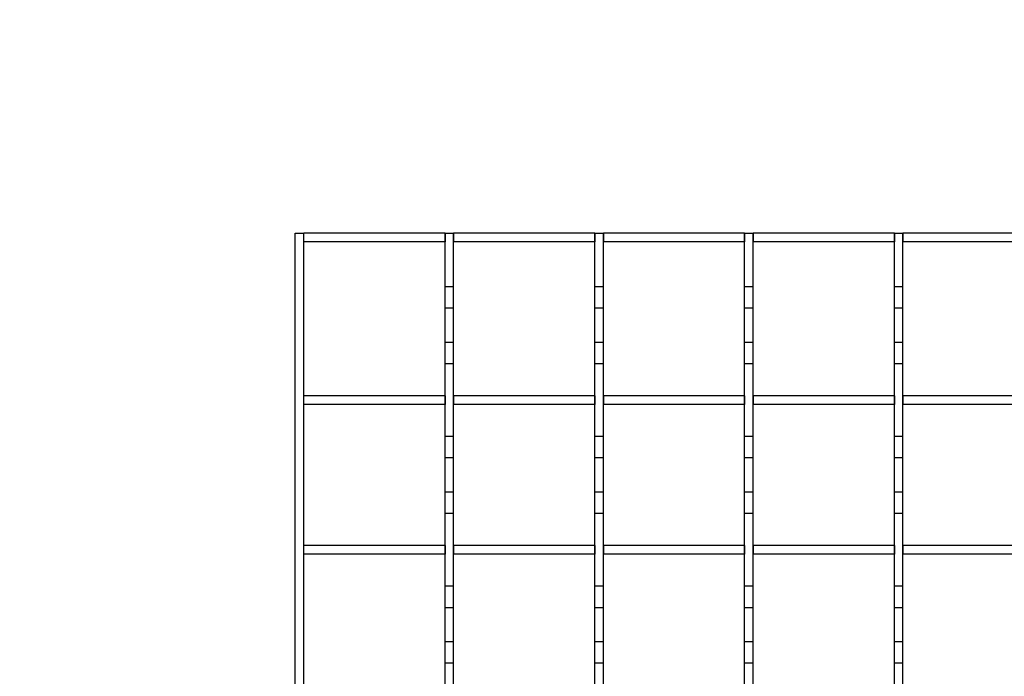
# Model space of a CAD drawing. Extents: x -72 to 51457, y 0 to 26838.
# Tile 110 of 203: x 9008 to 9238, y 9684 to 9838. Entities that reach past the tile are written whole.
import ezdxf
from ezdxf.enums import TextEntityAlignment as Align

# ---------------------------------------------------------------- set-up
doc = ezdxf.new("R2010")
doc.units = 0
doc.header["$LTSCALE"] = 12
for name, pattern in [('LDM', [0]), ('LEA', [0]), ('LFUN', [0]), ('SOLID_THIN', [0])]:
    doc.linetypes.add(name, pattern=pattern)
doc.layers.get('0').update_dxf_attribs({"linetype": 'CONTINUOUS'})
doc.layers.add('4', color=7, linetype='CONTINUOUS')
doc.styles.get("Standard").update_dxf_attribs({"font": 'medtext', "width": 0.75})
doc.styles.add('TDM', font='TXT', dxfattribs={"width": 0.675})
doc.dimstyles.new('MEDDIM1642', dxfattribs={"dimscale": 20, "dimtxt": 6, "dimasz": 3.5, "dimexe": 2.5, "dimexo": 2.5, "dimgap": 1.665, "dimtad": 1, "dimdec": 4, "dimrnd": 1, "dimzin": 12, "dimdsep": 46, "dimtxsty": 'Standard', "dimblk": 'MEDFUNV_7', "dimcen": 30, "dimclrd": 7, "dimclre": 7, "dimclrt": 7, "dimadec": 0, "dimazin": 0, "dimtfac": 0.7, "dimtdec": 4, "dimtmove": 0, "dimatfit": 3, "dimldrblk": 'MEDFUNV_7', "dimfxl": 0, "dimtolj": 1, "dimtzin": 0, "dimarcsym": 0})
doc.dimstyles.new('MEDDIM8157', dxfattribs={"dimscale": 20, "dimtxt": 6, "dimasz": 3.5, "dimexe": 2.5, "dimexo": 2.5, "dimgap": 1.665, "dimtad": 1, "dimdec": 4, "dimrnd": 1, "dimzin": 12, "dimdsep": 46, "dimtxsty": 'Standard', "dimblk": 'MEDFUNV_7', "dimcen": 30, "dimclrd": 7, "dimclre": 7, "dimclrt": 7, "dimadec": 0, "dimazin": 0, "dimtfac": 0.7, "dimtdec": 4, "dimtmove": 0, "dimatfit": 3, "dimldrblk": 'MEDFUNV_7', "dimfxl": 0, "dimtolj": 1, "dimtzin": 0, "dimarcsym": 0})

# ---------------------------------------------------------------- blocks, each defined once
blk = doc.blocks.new('MEDFUNV_6')
at = {"color": 0, "linetype": 'LFUN', "lineweight": -2}
for points in [[(1, 0.1333), (0, 0), (1, -0.1333), (1, 0.1333)], [(1, 0.1111), (0.1667, 0), (1, -0.1111)], [(1, 0.0889), (0.3333, 0), (1, -0.0889)], [(1, 0.0667), (0.5, 0), (1, -0.0667)], [(1, 0.0444), (0.6667, 0), (1, -0.0444)], [(1, 0.0222), (0.8333, 0), (1, -0.0222)]]:
    blk.add_lwpolyline(points, dxfattribs=at)
blk = doc.blocks.new('MEDFUNV_7')
at = {"color": 0, "linetype": 'LFUN', "lineweight": -2}
for points in [[(-1, 0.1333), (0, 0), (-1, -0.1333), (-1, 0.1333)], [(-1, 0.1111), (-0.1667, 0), (-1, -0.1111)], [(-1, 0.0889), (-0.3333, 0), (-1, -0.0889)], [(-1, 0.0667), (-0.5, 0), (-1, -0.0667)], [(-1, 0.0444), (-0.6667, 0), (-1, -0.0444)], [(-1, 0.0222), (-0.8333, 0), (-1, -0.0222)]]:
    blk.add_lwpolyline(points, dxfattribs=at)
blk = doc.blocks.new('MEDCLUMP_DIM_1643_')
at = {"layer": '4', "color": 7, "linetype": 'LEA', "lineweight": 25}
for p, q in [((5834.76, 9566.68), (5834.76, 10860.26)), ((10834.76, 9478.68), (10834.76, 10860.26))]:
    blk.add_line(p, q, dxfattribs=at)
at = {"layer": '4', "color": 7, "linetype": 'LDM', "lineweight": 25}
blk.add_line((5834.76, 10810.26), (10834.76, 10810.26), dxfattribs=at)
at = {"layer": '4', "color": 7, "linetype": 'LDM', "lineweight": 25, "xscale": 70, "yscale": 70, "zscale": 70}
for name, p in [('MEDFUNV_6', (5834.76, 10810.26)), ('MEDFUNV_7', (10834.76, 10810.26))]:
    blk.add_blockref(name, p, dxfattribs=at)
at = {"layer": '4', "color": 7, "lineweight": 25, "style": 'TDM', "width": 0.781579}
blk.add_text('5000', height=120, dxfattribs=at).set_placement((8186.26, 10810.26), align=Align.BOTTOM_LEFT)
blk = doc.blocks.new('*D70')
at = {"lineweight": 0}
blk.add_blockref('MEDCLUMP_DIM_1643_', (0, 0), dxfattribs=at)
blk = doc.blocks.new('MEDCLUMP_DIM_8158_')
at = {"layer": '4', "color": 7, "linetype": 'LEA', "lineweight": 25}
for p, q in [((5834.76, 10690.47), (5834.76, 11104.98)), ((11834.76, 9566.34), (11834.76, 11104.98))]:
    blk.add_line(p, q, dxfattribs=at)
at = {"layer": '4', "color": 7, "linetype": 'LDM', "lineweight": 25}
blk.add_line((5834.76, 11054.98), (11834.76, 11054.98), dxfattribs=at)
at = {"layer": '4', "color": 7, "linetype": 'LDM', "lineweight": 25, "xscale": 70, "yscale": 70, "zscale": 70}
for name, p in [('MEDFUNV_6', (5834.76, 11054.98)), ('MEDFUNV_7', (11834.76, 11054.98))]:
    blk.add_blockref(name, p, dxfattribs=at)
at = {"layer": '4', "color": 7, "lineweight": 25, "style": 'TDM'}
for s, width, p in [('( Option Aquaclean)', 0.748515, (8267.25, 11054.98)), ('6000', 0.781579, (7890.26, 11054.98))]:
    blk.add_text(s, height=120, dxfattribs=dict(at, width=width)).set_placement(p, align=Align.BOTTOM_LEFT)
blk = doc.blocks.new('*D16')
at = {"lineweight": 0}
blk.add_blockref('MEDCLUMP_DIM_8158_', (0, 0), dxfattribs=at)
blk = doc.blocks.new('Vela_Drauf')
at = {"color": 7, "linetype": 'SOLID_THIN', "lineweight": 25}
for p, q in [((9072.26, 9787.68), (9074.26, 9787.68)), ((9072.26, 9642.63), (9072.26, 9787.68)), ((9074.26, 9537.68), (9074.26, 9787.68)), ((9074.26, 9785.68), (9074.26, 9787.68)), ((9107.26, 9787.68), (9074.26, 9787.68)), ((9107.26, 9787.68), (9109.26, 9787.68)), ((9107.26, 9775.18), (9107.26, 9787.68)), ((9107.26, 9787.68), (9107.26, 9785.68)), ((9109.26, 9775.18), (9109.26, 9787.68)), ((9109.26, 9787.68), (9109.26, 9785.68)), ((9142.26, 9787.68), (9109.26, 9787.68)), ((9142.26, 9787.68), (9144.26, 9787.68)), ((9142.26, 9775.18), (9142.26, 9787.68)), ((9142.26, 9787.68), (9142.26, 9785.68)), ((9144.26, 9775.18), (9144.26, 9787.68)), ((9144.26, 9787.68), (9144.26, 9785.68)), ((9177.26, 9787.68), (9144.26, 9787.68)), ((9177.26, 9787.68), (9179.26, 9787.68)), ((9177.26, 9775.18), (9177.26, 9787.68)), ((9177.26, 9787.68), (9177.26, 9785.68)), ((9179.26, 9775.18), (9179.26, 9787.68)), ((9179.26, 9787.68), (9179.26, 9785.68)), ((9212.26, 9787.68), (9179.26, 9787.68)), ((9212.26, 9787.68), (9214.26, 9787.68)), ((9212.26, 9775.18), (9212.26, 9787.68)), ((9212.26, 9787.68), (9212.26, 9785.68)), ((9214.26, 9775.18), (9214.26, 9787.68)), ((9214.26, 9787.68), (9214.26, 9785.68)), ((9247.26, 9787.68), (9214.26, 9787.68)), ((9107.26, 9785.68), (9074.26, 9785.68)), ((9142.26, 9785.68), (9109.26, 9785.68)), ((9177.26, 9785.68), (9144.26, 9785.68)), ((9212.26, 9785.68), (9179.26, 9785.68)), ((9247.26, 9785.68), (9214.26, 9785.68)), ((9109.26, 9775.18), (9107.26, 9775.18)), ((9107.26, 9770.18), (9107.26, 9775.18)), ((9109.26, 9770.18), (9109.26, 9775.18)), ((9144.26, 9775.18), (9142.26, 9775.18)), ((9142.26, 9770.18), (9142.26, 9775.18)), ((9144.26, 9770.18), (9144.26, 9775.18)), ((9179.26, 9775.18), (9177.26, 9775.18)), ((9177.26, 9770.18), (9177.26, 9775.18)), ((9179.26, 9770.18), (9179.26, 9775.18)), ((9214.26, 9775.18), (9212.26, 9775.18)), ((9212.26, 9770.18), (9212.26, 9775.18)), ((9214.26, 9770.18), (9214.26, 9775.18)), ((9109.26, 9770.18), (9107.26, 9770.18)), ((9107.26, 9762.18), (9107.26, 9770.18)), ((9109.26, 9762.18), (9109.26, 9770.18)), ((9144.26, 9770.18), (9142.26, 9770.18)), ((9142.26, 9762.18), (9142.26, 9770.18)), ((9144.26, 9762.18), (9144.26, 9770.18)), ((9179.26, 9770.18), (9177.26, 9770.18)), ((9177.26, 9762.18), (9177.26, 9770.18)), ((9179.26, 9762.18), (9179.26, 9770.18)), ((9214.26, 9770.18), (9212.26, 9770.18)), ((9212.26, 9762.18), (9212.26, 9770.18)), ((9214.26, 9762.18), (9214.26, 9770.18)), ((9109.26, 9762.18), (9107.26, 9762.18)), ((9107.26, 9757.18), (9107.26, 9762.18)), ((9109.26, 9757.18), (9109.26, 9762.18)), ((9144.26, 9762.18), (9142.26, 9762.18)), ((9142.26, 9757.18), (9142.26, 9762.18)), ((9144.26, 9757.18), (9144.26, 9762.18)), ((9179.26, 9762.18), (9177.26, 9762.18)), ((9177.26, 9757.18), (9177.26, 9762.18)), ((9179.26, 9757.18), (9179.26, 9762.18)), ((9214.26, 9762.18), (9212.26, 9762.18)), ((9212.26, 9757.18), (9212.26, 9762.18)), ((9214.26, 9757.18), (9214.26, 9762.18)), ((9109.26, 9757.18), (9107.26, 9757.18)), ((9107.26, 9740.18), (9107.26, 9757.18)), ((9109.26, 9740.18), (9109.26, 9757.18)), ((9144.26, 9757.18), (9142.26, 9757.18)), ((9142.26, 9740.18), (9142.26, 9757.18)), ((9144.26, 9740.18), (9144.26, 9757.18)), ((9179.26, 9757.18), (9177.26, 9757.18)), ((9177.26, 9740.18), (9177.26, 9757.18)), ((9179.26, 9740.18), (9179.26, 9757.18)), ((9214.26, 9757.18), (9212.26, 9757.18)), ((9212.26, 9740.18), (9212.26, 9757.18)), ((9214.26, 9740.18), (9214.26, 9757.18)), ((9074.26, 9747.68), (9074.26, 9749.68)), ((9107.26, 9749.68), (9074.26, 9749.68)), ((9107.26, 9749.68), (9107.26, 9747.68)), ((9109.26, 9749.68), (9109.26, 9747.68)), ((9142.26, 9749.68), (9109.26, 9749.68)), ((9142.26, 9749.68), (9142.26, 9747.68)), ((9144.26, 9749.68), (9144.26, 9747.68)), ((9177.26, 9749.68), (9144.26, 9749.68)), ((9177.26, 9749.68), (9177.26, 9747.68)), ((9179.26, 9749.68), (9179.26, 9747.68)), ((9212.26, 9749.68), (9179.26, 9749.68)), ((9212.26, 9749.68), (9212.26, 9747.68)), ((9214.26, 9749.68), (9214.26, 9747.68)), ((9247.26, 9749.68), (9214.26, 9749.68)), ((9107.26, 9747.68), (9074.26, 9747.68)), ((9142.26, 9747.68), (9109.26, 9747.68)), ((9177.26, 9747.68), (9144.26, 9747.68)), ((9212.26, 9747.68), (9179.26, 9747.68)), ((9247.26, 9747.68), (9214.26, 9747.68)), ((9109.26, 9740.18), (9107.26, 9740.18)), ((9107.26, 9735.18), (9107.26, 9740.18)), ((9109.26, 9735.18), (9109.26, 9740.18)), ((9144.26, 9740.18), (9142.26, 9740.18)), ((9142.26, 9735.18), (9142.26, 9740.18)), ((9144.26, 9735.18), (9144.26, 9740.18)), ((9179.26, 9740.18), (9177.26, 9740.18)), ((9177.26, 9735.18), (9177.26, 9740.18)), ((9179.26, 9735.18), (9179.26, 9740.18)), ((9214.26, 9740.18), (9212.26, 9740.18)), ((9212.26, 9735.18), (9212.26, 9740.18)), ((9214.26, 9735.18), (9214.26, 9740.18)), ((9109.26, 9735.18), (9107.26, 9735.18)), ((9107.26, 9727.18), (9107.26, 9735.18)), ((9109.26, 9727.18), (9109.26, 9735.18)), ((9144.26, 9735.18), (9142.26, 9735.18)), ((9142.26, 9727.18), (9142.26, 9735.18)), ((9144.26, 9727.18), (9144.26, 9735.18)), ((9179.26, 9735.18), (9177.26, 9735.18)), ((9177.26, 9727.18), (9177.26, 9735.18)), ((9179.26, 9727.18), (9179.26, 9735.18)), ((9214.26, 9735.18), (9212.26, 9735.18)), ((9212.26, 9727.18), (9212.26, 9735.18)), ((9214.26, 9727.18), (9214.26, 9735.18)), ((9109.26, 9727.18), (9107.26, 9727.18)), ((9107.26, 9722.18), (9107.26, 9727.18)), ((9109.26, 9722.18), (9109.26, 9727.18)), ((9144.26, 9727.18), (9142.26, 9727.18)), ((9142.26, 9722.18), (9142.26, 9727.18)), ((9144.26, 9722.18), (9144.26, 9727.18)), ((9179.26, 9727.18), (9177.26, 9727.18)), ((9177.26, 9722.18), (9177.26, 9727.18)), ((9179.26, 9722.18), (9179.26, 9727.18)), ((9214.26, 9727.18), (9212.26, 9727.18)), ((9212.26, 9722.18), (9212.26, 9727.18)), ((9214.26, 9722.18), (9214.26, 9727.18)), ((9109.26, 9722.18), (9107.26, 9722.18)), ((9107.26, 9705.18), (9107.26, 9722.18)), ((9109.26, 9705.18), (9109.26, 9722.18)), ((9144.26, 9722.18), (9142.26, 9722.18)), ((9142.26, 9705.18), (9142.26, 9722.18)), ((9144.26, 9705.18), (9144.26, 9722.18)), ((9179.26, 9722.18), (9177.26, 9722.18)), ((9177.26, 9705.18), (9177.26, 9722.18)), ((9179.26, 9705.18), (9179.26, 9722.18)), ((9214.26, 9722.18), (9212.26, 9722.18)), ((9212.26, 9705.18), (9212.26, 9722.18)), ((9214.26, 9705.18), (9214.26, 9722.18)), ((9107.26, 9714.68), (9074.26, 9714.68)), ((9074.26, 9712.68), (9074.26, 9714.68)), ((9107.26, 9714.68), (9107.26, 9712.68)), ((9109.26, 9714.68), (9109.26, 9712.68)), ((9142.26, 9714.68), (9109.26, 9714.68)), ((9142.26, 9714.68), (9142.26, 9712.68)), ((9144.26, 9714.68), (9144.26, 9712.68)), ((9177.26, 9714.68), (9144.26, 9714.68)), ((9177.26, 9714.68), (9177.26, 9712.68)), ((9179.26, 9714.68), (9179.26, 9712.68)), ((9212.26, 9714.68), (9179.26, 9714.68)), ((9212.26, 9714.68), (9212.26, 9712.68)), ((9214.26, 9714.68), (9214.26, 9712.68)), ((9247.26, 9714.68), (9214.26, 9714.68)), ((9107.26, 9712.68), (9074.26, 9712.68)), ((9142.26, 9712.68), (9109.26, 9712.68)), ((9177.26, 9712.68), (9144.26, 9712.68)), ((9212.26, 9712.68), (9179.26, 9712.68)), ((9247.26, 9712.68), (9214.26, 9712.68)), ((9109.26, 9705.18), (9107.26, 9705.18)), ((9107.26, 9700.18), (9107.26, 9705.18)), ((9109.26, 9700.18), (9109.26, 9705.18)), ((9144.26, 9705.18), (9142.26, 9705.18)), ((9142.26, 9700.18), (9142.26, 9705.18)), ((9144.26, 9700.18), (9144.26, 9705.18)), ((9179.26, 9705.18), (9177.26, 9705.18)), ((9177.26, 9700.18), (9177.26, 9705.18)), ((9179.26, 9700.18), (9179.26, 9705.18)), ((9214.26, 9705.18), (9212.26, 9705.18)), ((9212.26, 9700.18), (9212.26, 9705.18)), ((9214.26, 9700.18), (9214.26, 9705.18)), ((9109.26, 9700.18), (9107.26, 9700.18)), ((9107.26, 9692.18), (9107.26, 9700.18)), ((9109.26, 9692.18), (9109.26, 9700.18)), ((9144.26, 9700.18), (9142.26, 9700.18)), ((9142.26, 9692.18), (9142.26, 9700.18)), ((9144.26, 9692.18), (9144.26, 9700.18)), ((9179.26, 9700.18), (9177.26, 9700.18)), ((9177.26, 9692.18), (9177.26, 9700.18)), ((9179.26, 9692.18), (9179.26, 9700.18)), ((9214.26, 9700.18), (9212.26, 9700.18)), ((9212.26, 9692.18), (9212.26, 9700.18)), ((9214.26, 9692.18), (9214.26, 9700.18)), ((9109.26, 9692.18), (9107.26, 9692.18)), ((9107.26, 9687.18), (9107.26, 9692.18)), ((9109.26, 9687.18), (9109.26, 9692.18)), ((9144.26, 9692.18), (9142.26, 9692.18)), ((9142.26, 9687.18), (9142.26, 9692.18)), ((9144.26, 9687.18), (9144.26, 9692.18)), ((9179.26, 9692.18), (9177.26, 9692.18)), ((9177.26, 9687.18), (9177.26, 9692.18)), ((9179.26, 9687.18), (9179.26, 9692.18)), ((9214.26, 9692.18), (9212.26, 9692.18)), ((9212.26, 9687.18), (9212.26, 9692.18)), ((9214.26, 9687.18), (9214.26, 9692.18)), ((9109.26, 9687.18), (9107.26, 9687.18)), ((9107.26, 9670.18), (9107.26, 9687.18)), ((9109.26, 9670.18), (9109.26, 9687.18)), ((9144.26, 9687.18), (9142.26, 9687.18)), ((9142.26, 9670.18), (9142.26, 9687.18)), ((9144.26, 9670.18), (9144.26, 9687.18)), ((9179.26, 9687.18), (9177.26, 9687.18)), ((9177.26, 9670.18), (9177.26, 9687.18)), ((9179.26, 9670.18), (9179.26, 9687.18)), ((9214.26, 9687.18), (9212.26, 9687.18)), ((9212.26, 9670.18), (9212.26, 9687.18)), ((9214.26, 9670.18), (9214.26, 9687.18))]:
    blk.add_line(p, q, dxfattribs=at)
blk = doc.blocks.new('Türen_Drauf')
at = {"color": 7, "linetype": 'SOLID_THIN', "lineweight": 25}
for p, q in [((9072.26, 9787.68), (9074.26, 9787.68)), ((9072.26, 9642.63), (9072.26, 9787.68)), ((9074.26, 9537.68), (9074.26, 9787.68)), ((9107.26, 9787.68), (9074.26, 9787.68)), ((9074.26, 9785.68), (9074.26, 9787.68)), ((9107.26, 9787.68), (9109.26, 9787.68)), ((9107.26, 9775.18), (9107.26, 9787.68)), ((9107.26, 9787.68), (9107.26, 9785.68)), ((9109.26, 9775.18), (9109.26, 9787.68)), ((9109.26, 9787.68), (9109.26, 9785.68)), ((9142.26, 9787.68), (9109.26, 9787.68)), ((9142.26, 9787.68), (9144.26, 9787.68)), ((9142.26, 9775.18), (9142.26, 9787.68)), ((9142.26, 9787.68), (9142.26, 9785.68)), ((9144.26, 9775.18), (9144.26, 9787.68)), ((9144.26, 9787.68), (9144.26, 9785.68)), ((9177.26, 9787.68), (9144.26, 9787.68)), ((9177.26, 9787.68), (9179.26, 9787.68)), ((9177.26, 9775.18), (9177.26, 9787.68)), ((9177.26, 9787.68), (9177.26, 9785.68)), ((9179.26, 9775.18), (9179.26, 9787.68)), ((9179.26, 9787.68), (9179.26, 9785.68)), ((9212.26, 9787.68), (9179.26, 9787.68)), ((9212.26, 9787.68), (9214.26, 9787.68)), ((9212.26, 9775.18), (9212.26, 9787.68)), ((9212.26, 9787.68), (9212.26, 9785.68)), ((9214.26, 9775.18), (9214.26, 9787.68)), ((9214.26, 9787.68), (9214.26, 9785.68)), ((9247.26, 9787.68), (9214.26, 9787.68)), ((9107.26, 9785.68), (9074.26, 9785.68)), ((9142.26, 9785.68), (9109.26, 9785.68)), ((9177.26, 9785.68), (9144.26, 9785.68)), ((9212.26, 9785.68), (9179.26, 9785.68)), ((9247.26, 9785.68), (9214.26, 9785.68)), ((9109.26, 9775.18), (9107.26, 9775.18)), ((9107.26, 9770.18), (9107.26, 9775.18)), ((9109.26, 9770.18), (9109.26, 9775.18)), ((9144.26, 9775.18), (9142.26, 9775.18)), ((9142.26, 9770.18), (9142.26, 9775.18)), ((9144.26, 9770.18), (9144.26, 9775.18)), ((9179.26, 9775.18), (9177.26, 9775.18)), ((9177.26, 9770.18), (9177.26, 9775.18)), ((9179.26, 9770.18), (9179.26, 9775.18)), ((9214.26, 9775.18), (9212.26, 9775.18)), ((9212.26, 9770.18), (9212.26, 9775.18)), ((9214.26, 9770.18), (9214.26, 9775.18)), ((9109.26, 9770.18), (9107.26, 9770.18)), ((9107.26, 9762.18), (9107.26, 9770.18)), ((9109.26, 9762.18), (9109.26, 9770.18)), ((9144.26, 9770.18), (9142.26, 9770.18)), ((9142.26, 9762.18), (9142.26, 9770.18)), ((9144.26, 9762.18), (9144.26, 9770.18)), ((9179.26, 9770.18), (9177.26, 9770.18)), ((9177.26, 9762.18), (9177.26, 9770.18)), ((9179.26, 9762.18), (9179.26, 9770.18)), ((9214.26, 9770.18), (9212.26, 9770.18)), ((9212.26, 9762.18), (9212.26, 9770.18)), ((9214.26, 9762.18), (9214.26, 9770.18)), ((9109.26, 9762.18), (9107.26, 9762.18)), ((9107.26, 9757.18), (9107.26, 9762.18)), ((9109.26, 9757.18), (9109.26, 9762.18)), ((9144.26, 9762.18), (9142.26, 9762.18)), ((9142.26, 9757.18), (9142.26, 9762.18)), ((9144.26, 9757.18), (9144.26, 9762.18)), ((9179.26, 9762.18), (9177.26, 9762.18)), ((9177.26, 9757.18), (9177.26, 9762.18)), ((9179.26, 9757.18), (9179.26, 9762.18)), ((9214.26, 9762.18), (9212.26, 9762.18)), ((9212.26, 9757.18), (9212.26, 9762.18)), ((9214.26, 9757.18), (9214.26, 9762.18)), ((9109.26, 9757.18), (9107.26, 9757.18)), ((9107.26, 9740.18), (9107.26, 9757.18)), ((9109.26, 9740.18), (9109.26, 9757.18)), ((9144.26, 9757.18), (9142.26, 9757.18)), ((9142.26, 9740.18), (9142.26, 9757.18)), ((9144.26, 9740.18), (9144.26, 9757.18)), ((9179.26, 9757.18), (9177.26, 9757.18)), ((9177.26, 9740.18), (9177.26, 9757.18)), ((9179.26, 9740.18), (9179.26, 9757.18)), ((9214.26, 9757.18), (9212.26, 9757.18)), ((9212.26, 9740.18), (9212.26, 9757.18)), ((9214.26, 9740.18), (9214.26, 9757.18)), ((9074.26, 9747.68), (9074.26, 9749.68)), ((9107.26, 9749.68), (9074.26, 9749.68)), ((9107.26, 9749.68), (9107.26, 9747.68)), ((9109.26, 9749.68), (9109.26, 9747.68)), ((9142.26, 9749.68), (9109.26, 9749.68)), ((9142.26, 9749.68), (9142.26, 9747.68)), ((9144.26, 9749.68), (9144.26, 9747.68)), ((9177.26, 9749.68), (9144.26, 9749.68)), ((9177.26, 9749.68), (9177.26, 9747.68)), ((9179.26, 9749.68), (9179.26, 9747.68)), ((9212.26, 9749.68), (9179.26, 9749.68)), ((9212.26, 9749.68), (9212.26, 9747.68)), ((9214.26, 9749.68), (9214.26, 9747.68)), ((9247.26, 9749.68), (9214.26, 9749.68)), ((9107.26, 9747.68), (9074.26, 9747.68)), ((9142.26, 9747.68), (9109.26, 9747.68)), ((9177.26, 9747.68), (9144.26, 9747.68)), ((9212.26, 9747.68), (9179.26, 9747.68)), ((9247.26, 9747.68), (9214.26, 9747.68)), ((9109.26, 9740.18), (9107.26, 9740.18)), ((9107.26, 9735.18), (9107.26, 9740.18)), ((9109.26, 9735.18), (9109.26, 9740.18)), ((9144.26, 9740.18), (9142.26, 9740.18)), ((9142.26, 9735.18), (9142.26, 9740.18)), ((9144.26, 9735.18), (9144.26, 9740.18)), ((9179.26, 9740.18), (9177.26, 9740.18)), ((9177.26, 9735.18), (9177.26, 9740.18)), ((9179.26, 9735.18), (9179.26, 9740.18)), ((9214.26, 9740.18), (9212.26, 9740.18)), ((9212.26, 9735.18), (9212.26, 9740.18)), ((9214.26, 9735.18), (9214.26, 9740.18)), ((9109.26, 9735.18), (9107.26, 9735.18)), ((9107.26, 9727.18), (9107.26, 9735.18)), ((9109.26, 9727.18), (9109.26, 9735.18)), ((9144.26, 9735.18), (9142.26, 9735.18)), ((9142.26, 9727.18), (9142.26, 9735.18)), ((9144.26, 9727.18), (9144.26, 9735.18)), ((9179.26, 9735.18), (9177.26, 9735.18)), ((9177.26, 9727.18), (9177.26, 9735.18)), ((9179.26, 9727.18), (9179.26, 9735.18)), ((9214.26, 9735.18), (9212.26, 9735.18)), ((9212.26, 9727.18), (9212.26, 9735.18)), ((9214.26, 9727.18), (9214.26, 9735.18)), ((9109.26, 9727.18), (9107.26, 9727.18)), ((9107.26, 9722.18), (9107.26, 9727.18)), ((9109.26, 9722.18), (9109.26, 9727.18)), ((9144.26, 9727.18), (9142.26, 9727.18)), ((9142.26, 9722.18), (9142.26, 9727.18)), ((9144.26, 9722.18), (9144.26, 9727.18)), ((9179.26, 9727.18), (9177.26, 9727.18)), ((9177.26, 9722.18), (9177.26, 9727.18)), ((9179.26, 9722.18), (9179.26, 9727.18)), ((9214.26, 9727.18), (9212.26, 9727.18)), ((9212.26, 9722.18), (9212.26, 9727.18)), ((9214.26, 9722.18), (9214.26, 9727.18)), ((9109.26, 9722.18), (9107.26, 9722.18)), ((9107.26, 9705.18), (9107.26, 9722.18)), ((9109.26, 9705.18), (9109.26, 9722.18)), ((9144.26, 9722.18), (9142.26, 9722.18)), ((9142.26, 9705.18), (9142.26, 9722.18)), ((9144.26, 9705.18), (9144.26, 9722.18)), ((9179.26, 9722.18), (9177.26, 9722.18)), ((9177.26, 9705.18), (9177.26, 9722.18)), ((9179.26, 9705.18), (9179.26, 9722.18)), ((9214.26, 9722.18), (9212.26, 9722.18)), ((9212.26, 9705.18), (9212.26, 9722.18)), ((9214.26, 9705.18), (9214.26, 9722.18)), ((9074.26, 9712.68), (9074.26, 9714.68)), ((9107.26, 9714.68), (9074.26, 9714.68)), ((9107.26, 9714.68), (9107.26, 9712.68)), ((9109.26, 9714.68), (9109.26, 9712.68)), ((9142.26, 9714.68), (9109.26, 9714.68)), ((9142.26, 9714.68), (9142.26, 9712.68)), ((9144.26, 9714.68), (9144.26, 9712.68)), ((9177.26, 9714.68), (9144.26, 9714.68)), ((9177.26, 9714.68), (9177.26, 9712.68)), ((9179.26, 9714.68), (9179.26, 9712.68)), ((9212.26, 9714.68), (9179.26, 9714.68)), ((9212.26, 9714.68), (9212.26, 9712.68)), ((9214.26, 9714.68), (9214.26, 9712.68)), ((9247.26, 9714.68), (9214.26, 9714.68)), ((9107.26, 9712.68), (9074.26, 9712.68)), ((9142.26, 9712.68), (9109.26, 9712.68)), ((9177.26, 9712.68), (9144.26, 9712.68)), ((9212.26, 9712.68), (9179.26, 9712.68)), ((9247.26, 9712.68), (9214.26, 9712.68)), ((9109.26, 9705.18), (9107.26, 9705.18)), ((9107.26, 9700.18), (9107.26, 9705.18)), ((9109.26, 9700.18), (9109.26, 9705.18)), ((9144.26, 9705.18), (9142.26, 9705.18)), ((9142.26, 9700.18), (9142.26, 9705.18)), ((9144.26, 9700.18), (9144.26, 9705.18)), ((9179.26, 9705.18), (9177.26, 9705.18)), ((9177.26, 9700.18), (9177.26, 9705.18)), ((9179.26, 9700.18), (9179.26, 9705.18)), ((9214.26, 9705.18), (9212.26, 9705.18)), ((9212.26, 9700.18), (9212.26, 9705.18)), ((9214.26, 9700.18), (9214.26, 9705.18)), ((9109.26, 9700.18), (9107.26, 9700.18)), ((9107.26, 9692.18), (9107.26, 9700.18)), ((9109.26, 9692.18), (9109.26, 9700.18)), ((9144.26, 9700.18), (9142.26, 9700.18)), ((9142.26, 9692.18), (9142.26, 9700.18)), ((9144.26, 9692.18), (9144.26, 9700.18)), ((9179.26, 9700.18), (9177.26, 9700.18)), ((9177.26, 9692.18), (9177.26, 9700.18)), ((9179.26, 9692.18), (9179.26, 9700.18)), ((9214.26, 9700.18), (9212.26, 9700.18)), ((9212.26, 9692.18), (9212.26, 9700.18)), ((9214.26, 9692.18), (9214.26, 9700.18)), ((9109.26, 9692.18), (9107.26, 9692.18)), ((9107.26, 9687.18), (9107.26, 9692.18)), ((9109.26, 9687.18), (9109.26, 9692.18)), ((9144.26, 9692.18), (9142.26, 9692.18)), ((9142.26, 9687.18), (9142.26, 9692.18)), ((9144.26, 9687.18), (9144.26, 9692.18)), ((9179.26, 9692.18), (9177.26, 9692.18)), ((9177.26, 9687.18), (9177.26, 9692.18)), ((9179.26, 9687.18), (9179.26, 9692.18)), ((9214.26, 9692.18), (9212.26, 9692.18)), ((9212.26, 9687.18), (9212.26, 9692.18)), ((9214.26, 9687.18), (9214.26, 9692.18)), ((9109.26, 9687.18), (9107.26, 9687.18)), ((9107.26, 9670.18), (9107.26, 9687.18)), ((9109.26, 9670.18), (9109.26, 9687.18)), ((9144.26, 9687.18), (9142.26, 9687.18)), ((9142.26, 9670.18), (9142.26, 9687.18)), ((9144.26, 9670.18), (9144.26, 9687.18)), ((9179.26, 9687.18), (9177.26, 9687.18)), ((9177.26, 9670.18), (9177.26, 9687.18)), ((9179.26, 9670.18), (9179.26, 9687.18)), ((9214.26, 9687.18), (9212.26, 9687.18)), ((9212.26, 9670.18), (9212.26, 9687.18)), ((9214.26, 9670.18), (9214.26, 9687.18))]:
    blk.add_line(p, q, dxfattribs=at)

msp = doc.modelspace()

# ---------------------------------------------------------------- block references
at = {"lineweight": 0}
for name in ['Türen_Drauf', 'Vela_Drauf']:
    msp.add_blockref(name, (0, 0), dxfattribs=at)

# ---------------------------------------------------------------- dimensions: what is measured, and where the dimension line sits
at = {"layer": '4', "color": 7, "linetype": 'LDM', "lineweight": 25}
dim = msp.add_linear_dim(base=(5834.76, 11054.98), p1=(11834.76, 9546.34), p2=(5834.76, 10670.47), text='<> ( Option Aquaclean)', dimstyle='MEDDIM8157', override={"dimscale": 20, "dimdec": 0, "dimblk": 'MEDFUNV_7', "dimclrd": 7, "dimclre": 7, "dimclrt": 7, "dimtzin": 8}, dxfattribs=at)
dim.commit()
dim.dimension.update_dxf_attribs({"geometry": '*D16', "text_midpoint": (8038.76, 11154.98)})
dim = msp.add_linear_dim(base=(5834.76, 10810.26), p1=(10834.76, 9458.68), p2=(5834.76, 9546.68), dimstyle='MEDDIM1642', override={"dimscale": 20, "dimdec": 0, "dimblk": 'MEDFUNV_7', "dimclrd": 7, "dimclre": 7, "dimclrt": 7, "dimtzin": 8}, dxfattribs=at)
dim.commit()
dim.dimension.update_dxf_attribs({"geometry": '*D70', "text_midpoint": (8334.76, 10910.26)})

doc.saveas('drawing.dxf')
